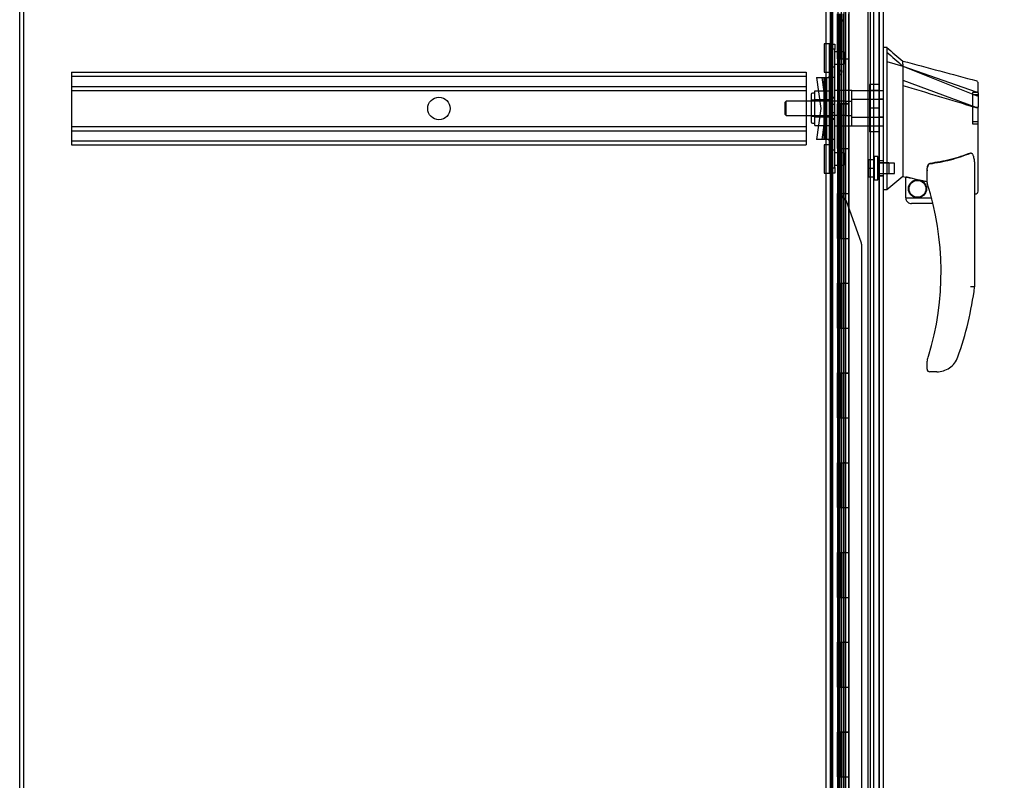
# Model space of a CAD drawing. Header units: inches. Extents: x 1 to 299, y -2 to 199.
# Tile 2 of 57: x 17 to 39, y 82 to 99. Entities that reach past the tile are written whole.
import ezdxf
from ezdxf.enums import TextEntityAlignment as Align
from ezdxf.lldxf.tags import DXFTag

# ---------------------------------------------------------------- set-up
doc = ezdxf.new("R2010")
doc.units = ezdxf.units.IN
doc.header["$MEASUREMENT"] = 0
for name, color, linetype in [('COM53964-1', 7, 'Continuous'), ('COM54746-48', 7, 'Continuous'), ('COM70220', 7, 'Continuous'), ('COM70739-8', 7, 'Continuous'), ('COM70838', 7, 'Continuous'), ('COM70839-1', 7, 'Continuous'), ('COM71195-5', 7, 'Continuous'), ('COM71210-10', 7, 'Continuous'), ('Default', 7, 'Continuous'), ('HAN13068', 7, 'Continuous'), ('HAN13068_NUT', 7, 'Continuous'), ('HAN13068_SCREW', 7, 'Continuous'), ('HAN_NUT', 7, 'Continuous'), ('RVT19000', 7, 'Continuous'), ('SPC87322', 7, 'Continuous')]:
    doc.layers.add(name, color=color, linetype=linetype)
doc.styles.add('SEACAD_Times_New_Roman', font='times.ttf')
tags = doc.linetypes.add('HIDDEN2', pattern=[0.1875, 0.125, -0.0625]).pattern_tags.tags
tags[6:7] = [DXFTag(74, 4), DXFTag(75, 0), DXFTag(340, '0'), DXFTag(46, 0.0), DXFTag(50, 0.0), DXFTag(44, 0.0), DXFTag(45, 0.0)]
tags[4:5] = [DXFTag(74, 4), DXFTag(75, 0), DXFTag(340, '0'), DXFTag(46, 0.0), DXFTag(50, 0.0), DXFTag(44, 0.0), DXFTag(45, 0.0)]
doc.dimstyles.new('HAMMOND_(STH_-_300x200)', dxfattribs={"dimtxt": 1.5, "dimasz": 1.875, "dimexe": 0.75, "dimexo": 0.75, "dimgap": 0.375, "dimtad": 0, "dimtih": 1, "dimtoh": 1, "dimzin": 0, "dimdsep": 46, "dimtxsty": 'SEACAD_Times_New_Roman', "dimblk1": '_SE_FILLED', "dimblk2": '_SE_FILLED', "dimsah": 1, "dimcen": 0.75, "dimadec": 0, "dimazin": 0, "dimtfac": 0.8, "dimtofl": 0, "dimtmove": 0, "dimatfit": 3, "dimfxl": 1, "dimtolj": 1, "dimtzin": 0, "dimarcsym": 0})

# ---------------------------------------------------------------- blocks, each defined once
blk = doc.blocks.new('SE1')
at = {"layer": 'COM53964-1', "color": 7, "linetype": 'HIDDEN2'}
for p, q in [((18.351, 98.211), (18.351, 98.073)), ((18.351, 98.211), (34.726, 98.211)), ((18.351, 98.116), (34.726, 98.116)), ((34.726, 98.211), (34.726, 98.073)), ((18.351, 98.073), (18.351, 96.724)), ((18.351, 97.892), (34.726, 97.892)), ((34.726, 98.073), (34.726, 96.724)), ((18.351, 97.797), (34.726, 97.797)), ((18.351, 97), (34.726, 97)), ((18.351, 96.905), (34.726, 96.905)), ((18.351, 96.724), (18.351, 96.586)), ((18.351, 96.681), (34.726, 96.681)), ((18.351, 96.586), (34.726, 96.586)), ((34.726, 96.724), (34.726, 96.586))]:
    blk.add_line(p, q, dxfattribs=at)
blk.add_circle((26.539, 97.399), 0.25, dxfattribs=at)
at = {"layer": 'COM54746-48', "color": 7, "linetype": 'HIDDEN2'}
for p, q in [((35.317, 73.506), (35.317, 121.506)), ((35.503, 121.506), (35.503, 74.506)), ((35.603, 74.506), (35.603, 121.506)), ((36.157, 73.506), (36.157, 121.506)), ((35.418, 99.506), (35.418, 98.506)), ((35.466, 99.506), (35.466, 98.506)), ((35.498, 99.507), (35.498, 98.506)), ((35.511, 99.506), (35.511, 98.506)), ((35.553, 99.506), (35.553, 98.506)), ((35.558, 98.506), (35.558, 99.507)), ((35.563, 98.506), (35.563, 99.507)), ((35.608, 98.506), (35.608, 99.507)), ((35.418, 98.506), (35.418, 97.506)), ((35.418, 98.506), (35.422, 98.506)), ((35.422, 98.506), (35.422, 97.506)), ((35.427, 97.506), (35.427, 98.506)), ((35.436, 98.506), (35.436, 97.507)), ((35.498, 98.506), (35.498, 97.507)), ((35.511, 97.506), (35.511, 98.506)), ((35.553, 97.506), (35.553, 98.506)), ((35.558, 98.506), (35.558, 97.507)), ((35.563, 98.506), (35.563, 97.507)), ((35.608, 97.506), (35.608, 98.506)), ((35.418, 97.506), (35.422, 97.506)), ((35.418, 97.506), (35.418, 96.506)), ((35.436, 97.507), (35.436, 97.506)), ((35.436, 97.505), (35.563, 97.505)), ((35.466, 97.506), (35.466, 96.506)), ((35.498, 97.507), (35.498, 96.506)), ((35.511, 97.506), (35.511, 96.506)), ((35.553, 97.506), (35.553, 96.506)), ((35.558, 96.506), (35.558, 97.507)), ((35.563, 96.506), (35.563, 97.507)), ((35.608, 97.505), (35.563, 97.505)), ((35.608, 96.506), (35.608, 97.507)), ((35.608, 97.505), (35.67, 97.505)), ((35.418, 96.506), (35.418, 95.506)), ((35.418, 96.506), (35.422, 96.506)), ((35.422, 96.506), (35.422, 95.506)), ((35.427, 95.506), (35.427, 96.506)), ((35.436, 96.506), (35.436, 95.507)), ((35.498, 96.506), (35.498, 95.507)), ((35.511, 95.506), (35.511, 96.506)), ((35.553, 95.506), (35.553, 96.506)), ((35.558, 96.506), (35.558, 95.507)), ((35.563, 96.506), (35.563, 95.507)), ((35.608, 95.506), (35.608, 96.506)), ((35.418, 95.506), (35.422, 95.506)), ((35.418, 95.506), (35.418, 94.506)), ((35.436, 95.507), (35.436, 95.506)), ((35.436, 95.505), (35.563, 95.505)), ((35.466, 95.506), (35.466, 94.506)), ((35.498, 95.507), (35.498, 94.506)), ((35.511, 95.506), (35.511, 94.506)), ((35.553, 95.506), (35.553, 94.506)), ((35.558, 94.506), (35.558, 95.507)), ((35.563, 94.506), (35.563, 95.507)), ((35.608, 95.505), (35.563, 95.505)), ((35.608, 94.506), (35.608, 95.507)), ((35.608, 95.505), (35.67, 95.505)), ((35.317, 94.658), (35.255, 94.658)), ((35.418, 94.506), (35.418, 93.506)), ((35.418, 94.506), (35.422, 94.506)), ((35.422, 94.506), (35.422, 93.506)), ((35.427, 93.506), (35.427, 94.506)), ((35.436, 94.506), (35.436, 93.507)), ((35.498, 94.506), (35.498, 93.507)), ((35.511, 93.506), (35.511, 94.506)), ((35.553, 93.506), (35.553, 94.506)), ((35.558, 94.506), (35.558, 93.507)), ((35.563, 94.506), (35.563, 93.507)), ((35.608, 93.506), (35.608, 94.506)), ((35.255, 94.354), (35.317, 94.354)), ((35.418, 93.506), (35.422, 93.506)), ((35.418, 93.506), (35.418, 92.506)), ((35.436, 93.507), (35.436, 93.506)), ((35.436, 93.505), (35.563, 93.505)), ((35.466, 93.506), (35.466, 92.506)), ((35.498, 93.507), (35.498, 92.506)), ((35.511, 93.506), (35.511, 92.506)), ((35.553, 93.506), (35.553, 92.506)), ((35.558, 92.506), (35.558, 93.507)), ((35.563, 92.506), (35.563, 93.507)), ((35.608, 93.505), (35.563, 93.505)), ((35.608, 92.506), (35.608, 93.507)), ((35.608, 93.505), (35.67, 93.505)), ((35.418, 92.506), (35.418, 91.506)), ((35.418, 92.506), (35.422, 92.506)), ((35.422, 92.506), (35.422, 91.506)), ((35.427, 91.506), (35.427, 92.506)), ((35.436, 92.506), (35.436, 91.507)), ((35.498, 92.506), (35.498, 91.507)), ((35.511, 91.506), (35.511, 92.506)), ((35.553, 91.506), (35.553, 92.506)), ((35.558, 92.506), (35.558, 91.507)), ((35.563, 92.506), (35.563, 91.507)), ((35.608, 91.506), (35.608, 92.506)), ((35.418, 91.506), (35.422, 91.506)), ((35.418, 91.506), (35.418, 90.506)), ((35.436, 91.507), (35.436, 91.506)), ((35.466, 91.506), (35.466, 90.506)), ((35.498, 91.507), (35.498, 90.506)), ((35.511, 91.506), (35.511, 90.506)), ((35.553, 91.506), (35.553, 90.506)), ((35.558, 90.506), (35.558, 91.507)), ((35.563, 90.506), (35.563, 91.507)), ((35.608, 90.506), (35.608, 91.507)), ((35.436, 91.505), (35.563, 91.505)), ((35.608, 91.505), (35.563, 91.505)), ((35.608, 91.505), (35.67, 91.505)), ((35.418, 90.506), (35.418, 89.506)), ((35.418, 90.506), (35.422, 90.506)), ((35.422, 90.506), (35.422, 89.506)), ((35.427, 89.506), (35.427, 90.506)), ((35.436, 90.506), (35.436, 89.507)), ((35.498, 90.506), (35.498, 89.507)), ((35.511, 89.506), (35.511, 90.506)), ((35.553, 89.506), (35.553, 90.506)), ((35.558, 90.506), (35.558, 89.507)), ((35.563, 90.506), (35.563, 89.507)), ((35.608, 89.506), (35.608, 90.506)), ((35.418, 89.506), (35.422, 89.506)), ((35.418, 89.506), (35.418, 88.506)), ((35.436, 89.507), (35.436, 89.506)), ((35.436, 89.505), (35.563, 89.505)), ((35.466, 89.506), (35.466, 88.506)), ((35.498, 89.507), (35.498, 88.506)), ((35.511, 89.506), (35.511, 88.506)), ((35.553, 89.506), (35.553, 88.506)), ((35.558, 88.506), (35.558, 89.507)), ((35.563, 88.506), (35.563, 89.507)), ((35.608, 89.505), (35.563, 89.505)), ((35.608, 88.506), (35.608, 89.507)), ((35.608, 89.505), (35.67, 89.505)), ((35.317, 88.658), (35.255, 88.658)), ((35.418, 88.506), (35.418, 87.506)), ((35.418, 88.506), (35.422, 88.506)), ((35.422, 88.506), (35.422, 87.506)), ((35.427, 87.506), (35.427, 88.506)), ((35.436, 88.506), (35.436, 87.507)), ((35.498, 88.506), (35.498, 87.507)), ((35.511, 87.506), (35.511, 88.506)), ((35.553, 87.506), (35.553, 88.506)), ((35.558, 88.506), (35.558, 87.507)), ((35.563, 88.506), (35.563, 87.507)), ((35.608, 87.506), (35.608, 88.506)), ((35.255, 88.354), (35.317, 88.354)), ((35.418, 87.506), (35.422, 87.506)), ((35.418, 87.506), (35.418, 86.506)), ((35.436, 87.507), (35.436, 87.506)), ((35.436, 87.505), (35.563, 87.505)), ((35.466, 87.506), (35.466, 86.506)), ((35.498, 87.507), (35.498, 86.506)), ((35.511, 87.506), (35.511, 86.506)), ((35.553, 87.506), (35.553, 86.506)), ((35.558, 86.506), (35.558, 87.507)), ((35.563, 86.506), (35.563, 87.507)), ((35.608, 87.505), (35.563, 87.505)), ((35.608, 86.506), (35.608, 87.507)), ((35.608, 87.505), (35.67, 87.505)), ((35.418, 86.506), (35.418, 85.506)), ((35.418, 86.506), (35.422, 86.506)), ((35.422, 86.506), (35.422, 85.506)), ((35.427, 85.506), (35.427, 86.506)), ((35.436, 86.506), (35.436, 85.507)), ((35.498, 86.506), (35.498, 85.507)), ((35.511, 85.506), (35.511, 86.506)), ((35.553, 85.506), (35.553, 86.506)), ((35.558, 86.506), (35.558, 85.507)), ((35.563, 86.506), (35.563, 85.507)), ((35.608, 85.506), (35.608, 86.506)), ((35.418, 85.506), (35.422, 85.506)), ((35.418, 85.506), (35.418, 84.506)), ((35.436, 85.507), (35.436, 85.506)), ((35.436, 85.505), (35.563, 85.505)), ((35.466, 85.506), (35.466, 84.506)), ((35.498, 85.507), (35.498, 84.506)), ((35.511, 85.506), (35.511, 84.506)), ((35.553, 85.506), (35.553, 84.506)), ((35.558, 84.506), (35.558, 85.507)), ((35.563, 84.506), (35.563, 85.507)), ((35.608, 85.505), (35.563, 85.505)), ((35.608, 84.506), (35.608, 85.507)), ((35.608, 85.505), (35.67, 85.505)), ((35.418, 84.506), (35.418, 83.506)), ((35.418, 84.506), (35.422, 84.506)), ((35.422, 84.506), (35.422, 83.506)), ((35.427, 83.506), (35.427, 84.506)), ((35.436, 84.506), (35.436, 83.507)), ((35.498, 84.506), (35.498, 83.507)), ((35.511, 83.506), (35.511, 84.506)), ((35.553, 83.506), (35.553, 84.506)), ((35.558, 84.506), (35.558, 83.507)), ((35.563, 84.506), (35.563, 83.507)), ((35.608, 83.506), (35.608, 84.506)), ((35.418, 83.506), (35.422, 83.506)), ((35.418, 83.506), (35.418, 82.506)), ((35.436, 83.507), (35.436, 83.506)), ((35.436, 83.505), (35.563, 83.505)), ((35.466, 83.506), (35.466, 82.506)), ((35.498, 83.507), (35.498, 82.506)), ((35.511, 83.506), (35.511, 82.506)), ((35.553, 83.506), (35.553, 82.506)), ((35.558, 82.506), (35.558, 83.507)), ((35.563, 82.506), (35.563, 83.507)), ((35.608, 83.505), (35.563, 83.505)), ((35.608, 82.506), (35.608, 83.507)), ((35.608, 83.505), (35.67, 83.505)), ((35.317, 82.658), (35.255, 82.658)), ((35.418, 82.506), (35.418, 81.506)), ((35.418, 82.506), (35.422, 82.506)), ((35.422, 82.506), (35.422, 81.506)), ((35.427, 81.506), (35.427, 82.506)), ((35.436, 82.506), (35.436, 81.507)), ((35.498, 82.506), (35.498, 81.507)), ((35.511, 81.506), (35.511, 82.506)), ((35.553, 81.506), (35.553, 82.506)), ((35.558, 82.506), (35.558, 81.507)), ((35.563, 82.506), (35.563, 81.507)), ((35.608, 81.506), (35.608, 82.506))]:
    blk.add_line(p, q, dxfattribs=at)
at = {"layer": 'COM54746-48', "color": 7, "linetype": 'Continuous'}
for p, q in [((35.422, 98.506), (35.422, 99.506)), ((35.427, 99.506), (35.427, 98.506)), ((35.436, 99.506), (35.436, 98.506)), ((35.67, 98.506), (35.67, 99.507)), ((35.422, 98.506), (35.466, 98.506)), ((35.466, 98.506), (35.67, 98.506)), ((35.466, 98.506), (35.67, 98.506)), ((35.466, 97.506), (35.466, 98.506)), ((35.67, 97.506), (35.67, 98.506)), ((35.422, 96.506), (35.422, 97.506)), ((35.422, 97.506), (35.466, 97.506)), ((35.427, 97.506), (35.427, 96.506)), ((35.436, 97.507), (35.67, 97.507)), ((35.436, 97.506), (35.436, 96.506)), ((35.466, 97.506), (35.67, 97.506)), ((35.67, 96.506), (35.67, 97.507)), ((35.422, 96.506), (35.466, 96.506)), ((35.466, 96.506), (35.67, 96.506)), ((35.466, 96.506), (35.67, 96.506)), ((35.466, 95.506), (35.466, 96.506)), ((35.67, 95.506), (35.67, 96.506)), ((35.422, 94.506), (35.422, 95.506)), ((35.422, 95.506), (35.466, 95.506)), ((35.427, 95.506), (35.427, 94.506)), ((35.436, 95.507), (35.67, 95.507)), ((35.436, 95.506), (35.436, 94.506)), ((35.466, 95.506), (35.67, 95.506)), ((35.67, 94.506), (35.67, 95.507)), ((35.422, 94.506), (35.466, 94.506)), ((35.466, 94.506), (35.67, 94.506)), ((35.466, 94.506), (35.67, 94.506)), ((35.466, 93.506), (35.466, 94.506)), ((35.67, 93.506), (35.67, 94.506)), ((35.422, 92.506), (35.422, 93.506)), ((35.422, 93.506), (35.466, 93.506)), ((35.427, 93.506), (35.427, 92.506)), ((35.436, 93.507), (35.67, 93.507)), ((35.436, 93.506), (35.436, 92.506)), ((35.466, 93.506), (35.67, 93.506)), ((35.67, 92.506), (35.67, 93.507)), ((35.422, 92.506), (35.466, 92.506)), ((35.466, 92.506), (35.67, 92.506)), ((35.466, 92.506), (35.67, 92.506)), ((35.466, 91.506), (35.466, 92.506)), ((35.67, 91.506), (35.67, 92.506)), ((35.422, 90.506), (35.422, 91.506)), ((35.422, 91.506), (35.466, 91.506)), ((35.427, 91.506), (35.427, 90.506)), ((35.436, 91.507), (35.67, 91.507)), ((35.436, 91.506), (35.436, 90.506)), ((35.466, 91.506), (35.67, 91.506)), ((35.67, 90.506), (35.67, 91.507)), ((35.422, 90.506), (35.466, 90.506)), ((35.466, 90.506), (35.67, 90.506)), ((35.466, 90.506), (35.67, 90.506)), ((35.466, 89.506), (35.466, 90.506)), ((35.67, 89.506), (35.67, 90.506)), ((35.422, 88.506), (35.422, 89.506)), ((35.422, 89.506), (35.466, 89.506)), ((35.427, 89.506), (35.427, 88.506)), ((35.436, 89.507), (35.67, 89.507)), ((35.436, 89.506), (35.436, 88.506)), ((35.466, 89.506), (35.67, 89.506)), ((35.67, 88.506), (35.67, 89.507)), ((35.422, 88.506), (35.466, 88.506)), ((35.466, 88.506), (35.67, 88.506)), ((35.466, 88.506), (35.67, 88.506)), ((35.466, 87.506), (35.466, 88.506)), ((35.67, 87.506), (35.67, 88.506)), ((35.422, 86.506), (35.422, 87.506)), ((35.422, 87.506), (35.466, 87.506)), ((35.427, 87.506), (35.427, 86.506)), ((35.436, 87.507), (35.67, 87.507)), ((35.436, 87.506), (35.436, 86.506)), ((35.466, 87.506), (35.67, 87.506)), ((35.67, 86.506), (35.67, 87.507)), ((35.422, 86.506), (35.466, 86.506)), ((35.466, 86.506), (35.67, 86.506)), ((35.466, 86.506), (35.67, 86.506)), ((35.466, 85.506), (35.466, 86.506)), ((35.67, 85.506), (35.67, 86.506)), ((35.422, 84.506), (35.422, 85.506)), ((35.422, 85.506), (35.466, 85.506)), ((35.427, 85.506), (35.427, 84.506)), ((35.436, 85.507), (35.67, 85.507)), ((35.436, 85.506), (35.436, 84.506)), ((35.466, 85.506), (35.67, 85.506)), ((35.67, 84.506), (35.67, 85.507)), ((35.422, 84.506), (35.466, 84.506)), ((35.466, 84.506), (35.67, 84.506)), ((35.466, 84.506), (35.67, 84.506)), ((35.466, 83.506), (35.466, 84.506)), ((35.67, 83.506), (35.67, 84.506)), ((35.422, 82.506), (35.422, 83.506)), ((35.422, 83.506), (35.466, 83.506)), ((35.427, 83.506), (35.427, 82.506)), ((35.436, 83.507), (35.67, 83.507)), ((35.436, 83.506), (35.436, 82.506)), ((35.466, 83.506), (35.67, 83.506)), ((35.67, 82.506), (35.67, 83.507)), ((35.422, 82.506), (35.466, 82.506)), ((35.466, 82.506), (35.67, 82.506)), ((35.466, 82.506), (35.67, 82.506)), ((35.466, 81.506), (35.466, 82.506)), ((35.67, 81.506), (35.67, 82.506))]:
    blk.add_line(p, q, dxfattribs=at)
at = {"layer": 'COM70220', "color": 7, "linetype": 'HIDDEN2'}
for p, q in [((36.097, 122.005), (36.097, 72.945)), ((36.343, 122.005), (36.343, 72.945)), ((36.345, 122.005), (36.345, 72.945)), ((36.346, 122.005), (36.346, 72.945))]:
    blk.add_line(p, q, dxfattribs=at)
at = {"layer": 'COM70739-8', "color": 7, "linetype": 'HIDDEN2'}
blk.add_line((35.285, 121.74), (35.285, 73.12), dxfattribs=at)
at = {"layer": 'COM70838', "color": 7, "linetype": 'HIDDEN2'}
for p, q in [((35.24, 98.836), (35.365, 98.836)), ((35.24, 98.711), (35.24, 98.836)), ((35.365, 98.836), (35.365, 98.711)), ((35.365, 98.719), (35.24, 98.719)), ((35.24, 96.086), (35.24, 98.711)), ((35.365, 96.086), (35.365, 98.711)), ((35.24, 98.329), (35.365, 98.329)), ((34.953, 98.086), (35.123, 98.086)), ((34.953, 98.086), (35.053, 97.399)), ((35.179, 97.399), (35.079, 98.086)), ((35.123, 96.711), (35.123, 98.086)), ((35.123, 98.086), (35.226, 98.086)), ((35.146, 96.711), (35.146, 98.086)), ((35.182, 96.711), (35.182, 98.086)), ((35.365, 98.086), (35.226, 98.086)), ((35.305, 96.711), (35.305, 98.086)), ((35.307, 96.711), (35.307, 98.086)), ((35.365, 97.644), (35.24, 97.644)), ((35.365, 97.485), (35.24, 97.485)), ((35.053, 97.399), (34.953, 96.711)), ((35.079, 96.711), (35.179, 97.399)), ((35.24, 97.312), (35.365, 97.312)), ((35.365, 97.154), (35.24, 97.154)), ((35.123, 96.711), (34.953, 96.711)), ((35.236, 96.711), (35.123, 96.711)), ((35.365, 96.711), (35.236, 96.711)), ((35.365, 96.468), (35.24, 96.468)), ((35.24, 95.961), (35.24, 96.086)), ((35.24, 96.078), (35.365, 96.078)), ((35.365, 95.961), (35.24, 95.961)), ((35.365, 96.086), (35.365, 95.961))]:
    blk.add_line(p, q, dxfattribs=at)
for centre, start, end in [((35.123, 98.141), 331.9602, 0), ((35.123, 98.114), 346.4554, 0), ((35.123, 96.656), 0, 28.0398), ((35.123, 96.684), 0, 13.5446)]:
    blk.add_arc(centre, 0.117, start, end, dxfattribs=at)
at = {"layer": 'COM70839-1', "color": 7, "linetype": 'HIDDEN2'}
for p, q in [((35.427, 120.063), (35.427, 98.161)), ((35.499, 120.063), (35.499, 98.161)), ((35.513, 99.299), (35.469, 99.299)), ((35.469, 98.249), (35.469, 99.299)), ((35.513, 98.249), (35.513, 99.299)), ((35.499, 98.665), (35.427, 98.665)), ((35.427, 98.384), (35.499, 98.384)), ((35.427, 98.149), (35.427, 98.161)), ((35.427, 98.161), (35.499, 98.161)), ((35.499, 98.149), (35.427, 98.149)), ((35.513, 98.249), (35.469, 98.249)), ((35.499, 98.161), (35.499, 98.149)), ((35.427, 96.648), (35.499, 96.648)), ((35.427, 96.636), (35.427, 96.648)), ((35.427, 96.636), (35.427, 74.734)), ((35.427, 96.636), (35.499, 96.636)), ((35.499, 96.648), (35.499, 96.636)), ((35.499, 96.636), (35.499, 74.734)), ((35.499, 96.414), (35.427, 96.414)), ((35.513, 96.548), (35.469, 96.548)), ((35.469, 96.548), (35.469, 95.498)), ((35.513, 96.548), (35.513, 95.498)), ((35.427, 96.133), (35.499, 96.133)), ((35.95, 94.419), (35.619, 95.337)), ((35.958, 94.376), (35.958, 74.734))]:
    blk.add_line(p, q, dxfattribs=at)
for centre, radius, start, end in [((35.636, 99.307), 0.123, 145.1108, 183.6519), ((35.639, 95.491), 0.126, 176.834, 214.4033), ((35.597, 95.498), 0.1, 231.6473, 244.8156), ((35.501, 95.295), 0.125, 19.8633, 64.8156), ((35.833, 94.376), 0.125, 0, 19.8633)]:
    blk.add_arc(centre, radius, start, end, dxfattribs=at)
for points, knots in [([(35.469, 99.299), (35.469, 99.301), (35.469, 99.305), (35.47, 99.312), (35.473, 99.322), (35.477, 99.333), (35.487, 99.347), (35.501, 99.36), (35.517, 99.369), (35.525, 99.373), (35.53, 99.376), (35.533, 99.377), (35.535, 99.378)], [0, 0, 0, 0, 0.05061, 0.101487, 0.206046, 0.316229, 0.434294, 0.697449, 0.843949, 0.921009, 0.953225, 1, 1, 1, 1]), ([(35.469, 98.249), (35.469, 98.248), (35.469, 98.248), (35.469, 98.247), (35.469, 98.246), (35.469, 98.245), (35.469, 98.244), (35.468, 98.24), (35.468, 98.238), (35.467, 98.231), (35.465, 98.227), (35.46, 98.214), (35.455, 98.205), (35.445, 98.19), (35.439, 98.183), (35.432, 98.174), (35.43, 98.171), (35.429, 98.167), (35.428, 98.167), (35.428, 98.165), (35.427, 98.165), (35.427, 98.164), (35.427, 98.164), (35.427, 98.163), (35.427, 98.163), (35.427, 98.163), (35.427, 98.163), (35.427, 98.162), (35.427, 98.162), (35.427, 98.161)], [0, 0, 0, 0, 0.015625, 0.015625, 0.03125, 0.03125, 0.0625, 0.0625, 0.125, 0.125, 0.25, 0.25, 0.5, 0.5, 0.75, 0.75, 0.875, 0.875, 0.90625, 0.90625, 0.9375, 0.9375, 0.953125, 0.953125, 0.960938, 0.960938, 0.96875, 0.96875, 1, 1, 1, 1]), ([(35.513, 98.249), (35.513, 98.248), (35.513, 98.246), (35.513, 98.241), (35.512, 98.236), (35.512, 98.229), (35.511, 98.22), (35.509, 98.21), (35.507, 98.198), (35.504, 98.187), (35.502, 98.178), (35.5, 98.172), (35.499, 98.168), (35.499, 98.165), (35.499, 98.163), (35.499, 98.161), (35.499, 98.161)], [0, 0, 0, 0, 0.034876, 0.069721, 0.139242, 0.208396, 0.276958, 0.411587, 0.541805, 0.666442, 0.784585, 0.841106, 0.895921, 0.948631, 0.974395, 1, 1, 1, 1]), ([(35.427, 96.636), (35.427, 96.636), (35.427, 96.636), (35.427, 96.635), (35.427, 96.635), (35.427, 96.635), (35.427, 96.635), (35.427, 96.634), (35.427, 96.634), (35.428, 96.632), (35.428, 96.631), (35.43, 96.627), (35.432, 96.624), (35.439, 96.615), (35.445, 96.607), (35.455, 96.592), (35.46, 96.583), (35.465, 96.571), (35.467, 96.566), (35.468, 96.561), (35.468, 96.559), (35.468, 96.557), (35.468, 96.556), (35.469, 96.554), (35.469, 96.554), (35.469, 96.553), (35.469, 96.552), (35.469, 96.551), (35.469, 96.55), (35.469, 96.548)], [0, 0, 0, 0, 0.015625, 0.015625, 0.023438, 0.023438, 0.03125, 0.03125, 0.0625, 0.0625, 0.125, 0.125, 0.25, 0.25, 0.5, 0.5, 0.75, 0.75, 0.875, 0.875, 0.90625, 0.90625, 0.9375, 0.9375, 0.953125, 0.953125, 0.96875, 0.96875, 1, 1, 1, 1]), ([(35.499, 96.636), (35.499, 96.636), (35.499, 96.635), (35.499, 96.633), (35.499, 96.629), (35.5, 96.625), (35.502, 96.619), (35.504, 96.611), (35.507, 96.6), (35.509, 96.588), (35.511, 96.577), (35.512, 96.568), (35.512, 96.562), (35.513, 96.556), (35.513, 96.552), (35.513, 96.549), (35.513, 96.548)], [0, 0, 0, 0, 0.025534, 0.051261, 0.104079, 0.158896, 0.215392, 0.333547, 0.458183, 0.588403, 0.72303, 0.791597, 0.86075, 0.930266, 0.965117, 1, 1, 1, 1]), ([(35.535, 95.42), (35.533, 95.42), (35.53, 95.422), (35.525, 95.424), (35.517, 95.428), (35.501, 95.438), (35.487, 95.45), (35.477, 95.465), (35.473, 95.475), (35.47, 95.485), (35.469, 95.493), (35.469, 95.496), (35.469, 95.498)], [0, 0, 0, 0, 0.046761, 0.078989, 0.156051, 0.302551, 0.565706, 0.683753, 0.793954, 0.898513, 0.94939, 1, 1, 1, 1])]:
    blk.add_open_spline(points, degree=3, knots=knots, dxfattribs=at)
at = {"layer": 'COM71195-5', "color": 7, "linetype": 'Continuous'}
for p, q in [((35.672, 122.677), (35.672, 72.335)), ((36.442, 122.582), (36.442, 72.43))]:
    blk.add_line(p, q, dxfattribs=at)
at = {"layer": 'COM71195-5', "color": 7, "linetype": 'HIDDEN2'}
for p, q in [((36.347, 122.582), (36.347, 72.43)), ((35.567, 72.647), (35.567, 122.147)), ((36.442, 97.605), (36.347, 97.605)), ((36.442, 97.208), (36.347, 97.208)), ((36.442, 96.235), (36.347, 96.235)), ((36.347, 95.901), (36.442, 95.901))]:
    blk.add_line(p, q, dxfattribs=at)
at = {"layer": 'COM71210-10', "color": 7, "linetype": 'Continuous'}
for p, q in [((17.195, 65.462), (17.195, 125.332)), ((35.255, 122.052), (35.255, 72.742))]:
    blk.add_line(p, q, dxfattribs=at)
at = {"layer": 'COM71210-10', "color": 7, "linetype": 'HIDDEN2'}
for p, q in [((17.29, 65.462), (17.29, 125.332)), ((35.16, 122.052), (35.16, 72.742)), ((36.222, 122.052), (36.222, 72.742))]:
    blk.add_line(p, q, dxfattribs=at)
at = {"layer": 'HAN13068', "color": 7, "linetype": 'Continuous'}
for p, q in [((36.525, 98.756), (36.442, 98.756)), ((36.522, 98.756), (36.522, 98.595)), ((36.522, 98.595), (36.522, 98.508)), ((36.522, 98.508), (36.522, 98.449)), ((36.522, 98.449), (36.877, 98.344)), ((36.522, 98.449), (36.522, 96.018)), ((36.877, 98.384), (36.877, 98.456)), ((36.877, 98.384), (36.877, 98.358)), ((36.877, 98.358), (36.877, 98.344)), ((36.877, 98.344), (36.877, 97.913)), ((36.877, 98.344), (38.515, 97.772)), ((36.877, 97.913), (36.877, 96.415)), ((38.557, 97.738), (38.557, 97.96)), ((38.557, 97.738), (38.557, 97.425)), ((38.501, 97.423), (38.503, 97.423)), ((38.557, 95.557), (38.557, 97.425)), ((36.877, 96.415), (36.877, 96.145)), ((36.877, 96.145), (36.877, 95.933)), ((36.522, 96.018), (36.522, 95.733)), ((36.877, 95.933), (36.877, 95.906)), ((36.877, 95.906), (36.877, 95.888)), ((37.417, 95.75), (37.417, 96.024)), ((38.477, 96.095), (38.477, 93.423)), ((36.522, 95.733), (36.522, 95.586)), ((36.877, 95.888), (36.877, 95.886)), ((36.877, 95.886), (36.942, 95.87)), ((36.942, 95.406), (36.942, 95.872)), ((36.522, 95.586), (36.442, 95.586)), ((38.477, 95.5), (38.483, 95.498)), ((36.942, 95.406), (37.515, 95.406)), ((37.547, 95.281), (37.067, 95.281)), ((37.417, 91.591), (37.417, 91.769)), ((37.632, 91.531), (37.477, 91.531)), ((37.915, 91.619), (37.914, 91.621))]:
    blk.add_line(p, q, dxfattribs=at)
at = {"layer": 'HAN13068', "color": 7, "linetype": 'HIDDEN2'}
for p, q in [((36.877, 98.344), (38.512, 97.688)), ((36.877, 98.03), (38.501, 97.427)), ((35.74, 97.606), (35.74, 97.802)), ((35.74, 97.802), (36.442, 97.802)), ((38.432, 97.756), (38.432, 97.056)), ((38.557, 97.756), (38.432, 97.756)), ((38.557, 97.706), (38.432, 97.706)), ((34.28, 97.566), (34.25, 97.536)), ((34.25, 97.536), (34.25, 97.276)), ((34.28, 97.246), (34.28, 97.566)), ((35.24, 97.566), (34.28, 97.566)), ((35.615, 97.566), (35.74, 97.566)), ((35.615, 97.406), (35.615, 97.566)), ((35.74, 97.207), (35.74, 97.606)), ((35.74, 97.606), (36.442, 97.606)), ((34.25, 97.276), (34.28, 97.246)), ((34.28, 97.246), (35.24, 97.246)), ((35.615, 97.246), (35.615, 97.406)), ((35.615, 97.246), (35.74, 97.246)), ((38.503, 97.427), (38.501, 97.427)), ((35.74, 97.011), (35.74, 97.207)), ((35.74, 97.207), (36.442, 97.207)), ((35.74, 97.011), (36.442, 97.011)), ((38.432, 97.106), (38.557, 97.106)), ((38.432, 97.056), (38.557, 97.056)), ((36.442, 96.231), (36.317, 96.231)), ((36.567, 96.185), (36.317, 96.185)), ((36.567, 96.185), (36.567, 95.952)), ((36.317, 95.952), (36.567, 95.952)), ((36.317, 95.906), (36.442, 95.906)), ((37.206, 95.812), (36.972, 95.867)), ((37.417, 95.764), (37.29, 95.793)), ((38.476, 95.5), (38.477, 95.5))]:
    blk.add_line(p, q, dxfattribs=at)
at = {"layer": 'HAN13068', "color": 7, "linetype": 'Continuous'}
for radius in [0.202, 0.188]:
    blk.add_circle((37.203, 95.61), radius, dxfattribs=at)
for centre, radius, start, end in [((52.906, 117.784), 25.11, 229.2701, 230.3306), ((342.797, 1237.14), 1179.062, 254.961927, 255.044825), ((38.497, 97.96), 0.06, 0, 74.5788), ((73.288, 52.44), 56.686, 129.9653, 130.4351), ((37.477, 95.75), 0.06, 180, 197.895), ((31.313, 93.76), 6.417, 342.9898, 17.895), ((37.067, 95.406), 0.125, 180, 193.8865), ((37.067, 95.406), 0.125, 193.8865, 229.4642), ((37.067, 95.406), 0.125, 229.4642, 270), ((31.136, 94.359), 7.4, 340.2854, 352.739), ((37.477, 91.769), 0.06, 162.105, 180), ((37.632, 92.031), 0.5, 304.5623, 340.2854), ((37.477, 91.591), 0.06, 180, 270), ((37.632, 92.031), 0.5, 270, 304.5623)]:
    blk.add_arc(centre, radius, start, end, dxfattribs=at)
at = {"layer": 'HAN13068', "color": 7, "linetype": 'HIDDEN2'}
for centre, radius, start, end in [((38.497, 97.96), 0.06, 359.9815, 359.9998), ((38.512, 97.787), 0.361, 268.4768, 277.0935)]:
    blk.add_arc(centre, radius, start, end, dxfattribs=at)
at = {"layer": 'HAN13068', "color": 7, "linetype": 'Continuous'}
blk.add_ellipse((38.497, 95.557), major_axis=(-0.06, 0), ratio=0.999979, start_param=1.333204, end_param=3.141717, dxfattribs=at)
at = {"layer": 'HAN13068', "color": 7, "linetype": 'HIDDEN2'}
blk.add_ellipse((38.497, 95.557), major_axis=(-0.06, 0), ratio=0.999979, start_param=3.141717, end_param=3.145677, dxfattribs=at)
blk.add_open_spline([(36.522, 98.654), (36.64, 98.551), (36.758, 98.447), (36.877, 98.344)], degree=3, dxfattribs=at)
at = {"layer": 'HAN13068', "color": 7, "linetype": 'Continuous'}
for points in [[(36.877, 97.913), (37.418, 97.749), (37.96, 97.586), (38.501, 97.423)], [(36.972, 95.869), (37.12, 95.837), (37.268, 95.804), (37.417, 95.771)]]:
    blk.add_open_spline(points, degree=3, dxfattribs=at)
at = {"layer": 'HAN13068', "color": 7, "linetype": 'HIDDEN2'}
for points, knots in [([(38.512, 97.688), (38.525, 97.687), (38.536, 97.684), (38.552, 97.675), (38.557, 97.669), (38.557, 97.663)], [0, 0, 0, 0, 0.5, 0.5, 1, 1, 1, 1]), ([(37.477, 96.168), (37.555, 96.179), (37.632, 96.191), (37.787, 96.221), (37.864, 96.238), (38.016, 96.277), (38.091, 96.3), (38.24, 96.349), (38.314, 96.377), (38.387, 96.406)], [0, 0, 0, 0, 0.25, 0.25, 0.5, 0.5, 0.75, 0.75, 1, 1, 1, 1]), ([(37.477, 96.168), (37.473, 96.167), (37.469, 96.166), (37.463, 96.162), (37.46, 96.159), (37.452, 96.151), (37.448, 96.145), (37.44, 96.132), (37.437, 96.125), (37.432, 96.112), (37.43, 96.105), (37.427, 96.096), (37.427, 96.094), (37.426, 96.092)], [0, 0, 0, 0, 0.0625, 0.0625, 0.125, 0.125, 0.25, 0.25, 0.375, 0.375, 0.5, 0.5, 0.536418, 0.536418, 0.536418, 0.536418]), ([(37.418, 96.036), (37.417, 96.035), (37.417, 96.035), (37.417, 96.028), (37.417, 96.02), (37.417, 96.013)], [0.8684678, 0.8684678, 0.8684678, 0.8684678, 0.875, 0.875, 1, 1, 1, 1]), ([(36.972, 95.867), (36.968, 95.868), (36.964, 95.869), (36.957, 95.87), (36.953, 95.871), (36.945, 95.872), (36.942, 95.872), (36.942, 95.871)], [0, 0, 0, 0, 0.25, 0.25, 0.5, 0.5, 1, 1, 1, 1]), ([(37.523, 95.376), (37.522, 95.38), (37.521, 95.384), (37.519, 95.391), (37.518, 95.394), (37.516, 95.403), (37.515, 95.406), (37.515, 95.406)], [0, 0, 0, 0, 0.25, 0.25, 0.5, 0.5, 1, 1, 1, 1]), ([(37.547, 95.281), (37.547, 95.281), (37.547, 95.282), (37.546, 95.285), (37.546, 95.287), (37.544, 95.296), (37.542, 95.303), (37.54, 95.311)], [0, 0, 0, 0, 0.25, 0.25, 0.5, 0.5, 1, 1, 1, 1])]:
    blk.add_open_spline(points, degree=3, knots=knots, dxfattribs=at)
at = {"layer": 'HAN13068', "color": 7, "linetype": 'Continuous'}
for points, knots in [([(38.515, 97.772), (38.527, 97.77), (38.538, 97.765), (38.553, 97.753), (38.557, 97.746), (38.557, 97.738)], [0, 0, 0, 0, 0.5, 0.5, 1, 1, 1, 1]), ([(38.503, 97.422), (38.51, 97.423), (38.517, 97.423), (38.531, 97.423), (38.536, 97.423), (38.544, 97.424), (38.546, 97.424), (38.55, 97.424), (38.551, 97.424), (38.554, 97.424), (38.555, 97.424), (38.556, 97.425), (38.557, 97.425), (38.557, 97.425)], [0, 0, 0, 0, 0.25, 0.25, 0.5, 0.5, 0.625, 0.625, 0.75, 0.75, 0.875, 0.875, 1, 1, 1, 1]), ([(38.387, 96.407), (38.314, 96.378), (38.24, 96.351), (38.091, 96.304), (38.015, 96.282), (37.786, 96.225), (37.632, 96.197), (37.477, 96.175)], [0, 0, 0, 0, 0.25, 0.25, 0.5, 0.5, 1, 1, 1, 1]), ([(38.387, 96.407), (38.389, 96.408), (38.39, 96.408), (38.394, 96.409), (38.396, 96.409), (38.402, 96.408), (38.405, 96.407), (38.411, 96.403), (38.414, 96.4), (38.419, 96.395), (38.421, 96.392), (38.428, 96.383), (38.431, 96.377), (38.437, 96.363), (38.44, 96.357), (38.447, 96.336), (38.451, 96.322), (38.458, 96.294), (38.461, 96.28), (38.468, 96.238), (38.471, 96.209), (38.476, 96.153), (38.477, 96.124), (38.477, 96.095)], [0, 0, 0, 0, 0.015625, 0.015625, 0.03125, 0.03125, 0.0625, 0.0625, 0.09375, 0.09375, 0.125, 0.125, 0.1875, 0.1875, 0.25, 0.25, 0.375, 0.375, 0.5, 0.5, 0.75, 0.75, 1, 1, 1, 1]), ([(37.417, 96.024), (37.417, 96.031), (37.417, 96.037), (37.418, 96.051), (37.419, 96.058), (37.422, 96.079), (37.424, 96.093), (37.432, 96.12), (37.437, 96.133), (37.448, 96.153), (37.452, 96.159), (37.46, 96.167), (37.463, 96.169), (37.469, 96.173), (37.473, 96.175), (37.477, 96.175)], [0, 0, 0, 0, 0.125, 0.125, 0.25, 0.25, 0.5, 0.5, 0.75, 0.75, 0.875, 0.875, 0.9375, 0.9375, 1, 1, 1, 1]), ([(36.942, 95.872), (36.942, 95.873), (36.943, 95.873), (36.946, 95.873), (36.948, 95.873), (36.956, 95.872), (36.964, 95.871), (36.972, 95.869)], [0, 0, 0, 0, 0.25, 0.25, 0.5, 0.5, 1, 1, 1, 1]), ([(38.477, 93.423), (38.477, 93.423), (38.476, 93.423), (38.474, 93.424), (38.472, 93.424), (38.468, 93.424), (38.465, 93.424), (38.458, 93.425), (38.454, 93.425), (38.442, 93.426), (38.432, 93.426), (38.416, 93.427), (38.41, 93.428), (38.399, 93.428), (38.393, 93.429), (38.387, 93.429)], [0, 0, 0, 0, 0.125, 0.125, 0.25, 0.25, 0.375, 0.375, 0.5, 0.5, 0.75, 0.75, 0.875, 0.875, 1, 1, 1, 1]), ([(37.42, 91.788), (37.42, 91.788), (37.42, 91.789), (37.421, 91.791), (37.421, 91.793), (37.423, 91.798), (37.424, 91.802), (37.428, 91.814), (37.431, 91.822), (37.439, 91.848), (37.444, 91.865), (37.449, 91.882)], [0, 0, 0, 0, 0.0625, 0.0625, 0.125, 0.125, 0.25, 0.25, 0.5, 0.5, 1, 1, 1, 1])]:
    blk.add_open_spline(points, degree=3, knots=knots, dxfattribs=at)
at = {"layer": 'HAN13068_NUT', "color": 7, "linetype": 'HIDDEN2'}
for p, q in [((34.835, 97.709), (34.835, 97.104)), ((34.915, 97.739), (34.865, 97.739)), ((34.915, 97.79), (35.24, 97.79)), ((34.915, 97.694), (34.915, 97.79)), ((34.915, 97.598), (34.915, 97.694)), ((35.24, 97.581), (34.835, 97.581)), ((34.915, 97.598), (35.24, 97.598)), ((34.915, 97.406), (34.915, 97.598)), ((34.835, 97.231), (35.24, 97.231)), ((34.915, 97.214), (34.915, 97.406)), ((34.915, 97.214), (35.24, 97.214)), ((34.915, 97.118), (34.915, 97.214)), ((34.865, 97.074), (34.915, 97.074)), ((34.915, 97.022), (34.915, 97.118)), ((34.915, 97.022), (35.24, 97.022))]:
    blk.add_line(p, q, dxfattribs=at)
for centre, start, end in [((34.865, 97.709), 90, 180), ((34.865, 97.104), 180, 270)]:
    blk.add_arc(centre, 0.03, start, end, dxfattribs=at)
at = {"layer": 'HAN13068_SCREW', "color": 7, "linetype": 'HIDDEN2'}
for p, q in [((36.11, 96.261), (36.247, 96.261)), ((36.11, 96.261), (36.11, 96.068)), ((36.247, 95.806), (36.247, 96.331)), ((36.317, 96.331), (36.247, 96.331)), ((36.317, 95.806), (36.317, 96.331)), ((36.692, 96.184), (36.317, 96.184)), ((36.692, 95.952), (36.692, 96.184)), ((36.11, 96.068), (36.247, 96.068)), ((36.11, 96.068), (36.11, 95.876)), ((36.317, 95.952), (36.692, 95.952)), ((36.11, 95.876), (36.247, 95.876)), ((36.247, 95.806), (36.317, 95.806))]:
    blk.add_line(p, q, dxfattribs=at)
at = {"layer": 'HAN_NUT', "color": 7, "linetype": 'HIDDEN2'}
for p, q in [((36.132, 97.936), (36.132, 97.406)), ((36.347, 97.936), (36.132, 97.936)), ((36.347, 97.799), (36.132, 97.799)), ((36.132, 97.406), (36.132, 96.876)), ((36.347, 97.406), (36.132, 97.406)), ((36.132, 97.014), (36.347, 97.014)), ((36.347, 96.876), (36.132, 96.876))]:
    blk.add_line(p, q, dxfattribs=at)
at = {"layer": 'RVT19000', "color": 7, "linetype": 'HIDDEN2'}
for p, q in [((35.127, 98.837), (35.127, 98.212)), ((35.24, 98.837), (35.127, 98.837)), ((35.24, 98.837), (35.24, 98.836)), ((35.365, 98.719), (35.24, 98.719)), ((35.577, 98.665), (35.365, 98.665)), ((35.577, 98.665), (35.577, 98.384)), ((35.24, 98.329), (35.365, 98.329)), ((35.365, 98.384), (35.577, 98.384)), ((35.127, 98.212), (35.24, 98.212)), ((35.127, 96.586), (35.127, 95.961)), ((35.24, 96.586), (35.127, 96.586)), ((35.365, 96.468), (35.24, 96.468)), ((35.577, 96.414), (35.365, 96.414)), ((35.577, 96.414), (35.577, 96.133)), ((35.365, 96.133), (35.577, 96.133)), ((35.127, 95.961), (35.24, 95.961)), ((35.24, 96.078), (35.365, 96.078)), ((35.24, 95.961), (35.24, 95.961))]:
    blk.add_line(p, q, dxfattribs=at)
at = {"layer": 'SPC87322', "color": 7, "linetype": 'HIDDEN2'}
for p, q in [((35.74, 97.799), (35.365, 97.799)), ((35.24, 97.634), (35.365, 97.634)), ((35.615, 97.566), (35.24, 97.566)), ((35.615, 97.246), (35.24, 97.246)), ((35.24, 97.179), (35.365, 97.179)), ((35.24, 97.169), (35.365, 97.169)), ((35.365, 97.014), (35.74, 97.014))]:
    blk.add_line(p, q, dxfattribs=at)
blk = doc.blocks.new('DMBLK16')
at = {"layer": 'Default', "linetype": 'Continuous', "transparency": 16777216}
for points in [[(46.084, 120.177), (45.771, 122.052), (45.459, 120.177)], [(46.084, 74.617), (45.459, 74.617), (45.771, 72.742)]]:
    blk.add_hatch(color=7, dxfattribs=at).paths.add_polyline_path(points)
at = {"layer": 'Default', "color": 7, "linetype": 'Continuous', "transparency": 16777216}
for p, q in [((36.536, 122.052), (46.521, 122.052)), ((45.771, 122.052), (45.771, 98.672)), ((45.771, 93.872), (45.771, 72.742)), ((36.536, 72.742), (46.521, 72.742))]:
    blk.add_line(p, q, dxfattribs=at)
at = {"layer": 'Default', "color": 7, "linetype": 'Continuous', "transparency": 16777216, "style": 'SEACAD_Times_New_Roman'}
for s, p in [('49.31', (43.212, 98.147)), ('OPENNING', (40.102, 95.897))]:
    blk.add_text(s, height=1.5, dxfattribs=at).set_placement(p, align=Align.TOP_LEFT)
blk = doc.blocks.new('_SE_FILLED')
at = {"color": 0}
blk.add_line((0, 0), (-1, 0), dxfattribs=at)
blk.add_solid([(0, 0), (-1, -0.1665), (-1, 0.1665), (0, 0)], dxfattribs=at)

msp = doc.modelspace()

# ---------------------------------------------------------------- block references
at = {"layer": 'Default'}
msp.add_blockref('SE1', (0, 0), dxfattribs=at)

# ---------------------------------------------------------------- dimensions: what is measured, and where the dimension line sits
at = {"layer": 'Default', "color": 7, "linetype": 'Continuous'}
dim = msp.add_linear_dim(base=(45.771, 122.052), p1=(35.786, 122.052), p2=(35.786, 72.742), angle=270, text='\\A1;<>\\POPENNING', dimstyle='HAMMOND_(STH_-_300x200)', dxfattribs=at)
dim.commit()
dim.dimension.update_dxf_attribs({"geometry": 'DMBLK16', "text_midpoint": (45.771, 97.397), "dimtype": 161})

doc.saveas('drawing.dxf')
